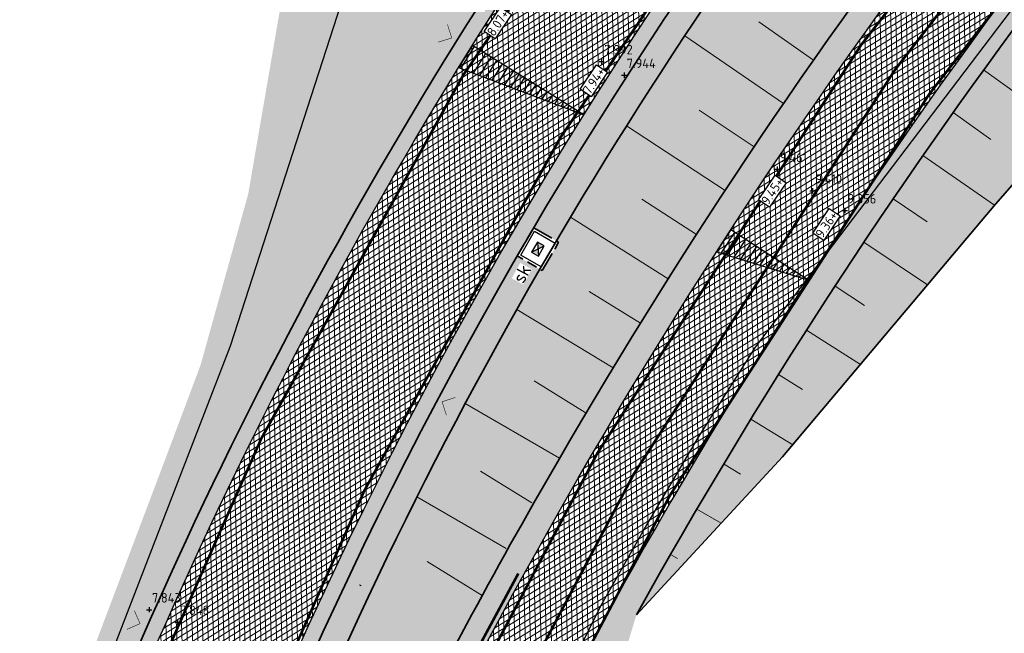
# Model space of a CAD drawing. Header units: metres. Extents: x 157685 to 160831, y 403691 to 406312.
# Tile 123 of 134: x 160114 to 160152, y 405732 to 405756. Entities that reach past the tile are written whole.
import ezdxf

# ---------------------------------------------------------------- set-up
doc = ezdxf.new("R2010")
doc.units = ezdxf.units.M
for name, pattern in [('VH-OPSLUITBAND_100X200', [16, 8, -2, 4, -2]), ('VW-1-3_STREEP', [4, 1, -3]), ('VW-30-270_STREEP', [3, 0.3, -2.7])]:
    doc.linetypes.add(name, pattern=pattern)
doc.layers.get('Defpoints').update_dxf_attribs({"color": 171})
for name, color, linetype, lineweight in [('B-WE-OG-HOOGTEPUNT-S', 7, 'Continuous', 25), ('B-WE-OG-HOOGTEPUNT-T18', 10, 'Continuous', 18), ('N-WE-GR-DOORWORTELBARE RUIMTE-G', 80, 'Continuous', 35), ('N-WE-GR-GRAS-A', 62, 'Continuous', 18), ('N-WE-GW-HOOGTE_AFWERKHOOGTE-T25', 7, 'Continuous', 25), ('N-WE-GW-TALUD-G', 106, 'Continuous', 35), ('N-WE-GW-TALUDARCERING_KORT-G', 106, 'Continuous', 18), ('N-WE-GW-TALUDARCERING_LANG-G', 106, 'Continuous', 18), ('N-WE-RI-KOLK-S', 150, 'Continuous', 25), ('N-WE-VH-GESLOTENVERHARDING_ASFALT-A-200', 253, 'Continuous', 18), ('N-WE-VH-HALFVERHARDING_GRASBETONSTEEN-A-200', 132, 'Continuous', 18), ('N-WE-VH-HALFVERHARDING_GRASBETONSTEEN-G', 7, 'Continuous', 35), ('N-WE-VH-KANTOPSLUITING_OPSLUITBAND_100X200-G', 150, 'VH-OPSLUITBAND_100X200', 35), ('N-WE-VH-KANTVERHARDING-G', 7, 'Continuous', 30), ('N-WE-VH-VERHARDING_ASFALT-A', 252, 'Continuous', 18), ('N-WE-VW-MARKERING_LANGS_STREEP_13_010-G', 7, 'VW-1-3_STREEP', 13), ('N-WE-VW-MARKERING_LANGS_STREEP_30270_010-G', 7, 'VW-30-270_STREEP', 13), ('N-WE-VW-MARKERING_LANGS_STREEP_DOORGETROKKEN_010-G', 7, 'Continuous', 13), ('X-XX-AL-T25', 7, 'Continuous', 25)]:
    doc.layers.add(name, color=color, linetype=linetype, lineweight=lineweight)
doc.layers.add('Iv-a-afwateringsprofiel', color=5, linetype='Continuous')
doc.styles.add('NLCS-ISO', font='NLCS-ISO.TTF')
doc.styles.add('NLCS-ISO-M200-T18', font='NLCS-ISO.TTF', dxfattribs={"height": 0.36})
doc.styles.add('NLCS-ISO-M200-T25', font='NLCS-ISO.TTF', dxfattribs={"height": 0.5})
pattern_1 = [(0, (0, 0), (1, 1), [0.12, -0.8]), (45, (0.4, 0.2), (-0.1131370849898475, 1.866761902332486), [0.12, -0.8]), (29.99999999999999, (0.08, 0.12), (0.2274613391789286, 1.286025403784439), [0.12, -0.8]), (15, (0.32, 0.48), (0.3856270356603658, 0.7244941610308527), [0.12, -0.8]), (135, (0.16, 2), (-0.02828427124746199, -0.6505382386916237), [0.12, -0.8]), (150, (1.2, 0.4), (0.2156921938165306, -0.5864101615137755), [0.12, -0.8]), (165, (0.24, 0.04), (0.1434520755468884, -0.7010146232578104), [0.12, -0.8]), (85, (0.4, 0.4), (-0.872677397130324, 1.040016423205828), [0.12, -0.8]), (99.99999999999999, (0, 0), (-1.112117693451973, 0.7787131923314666), [0.12, -0.7999999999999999])]
pattern_2 = [(45, (0, 0), (-0.1979898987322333, 0.1979898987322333), [0.14, -0.14]), (135, (0, 0), (-0.1979898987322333, -0.1979898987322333), [0.14, -0.14]), (45, (-0.098994, 0.098994), (-0.1979898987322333, 0.1979898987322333), [0.14, -0.14]), (135, (0.098994, 0.098994), (-0.1979898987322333, -0.1979898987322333), [0.14, -0.14])]

# ---------------------------------------------------------------- blocks, each defined once
blk = doc.blocks.new('SOG-HOOGTEPUNT-SO')
for p, q in [((-0.5, 0), (0.5, 0)), ((0, 0.5), (0, -0.5))]:
    blk.add_line(p, q)
blk = doc.blocks.new('*U873')
h = blk.add_hatch()
h.set_pattern_fill('AMO-BODEM_LEEM', color=256, scale=0.1, angle=135, pattern_type=2)
h.set_pattern_definition([(270, (0.4999999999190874, -1.52950818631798), (0.25, -5.551115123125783e-17), [])])
h.paths.add_polyline_path([(3.499999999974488, 0), (3.499999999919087, 1), (0, 0)])
blk.add_lwpolyline([(3.499999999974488, 0), (3.499999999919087, 1), (0, 0)], close=True)
blk = doc.blocks.new('*U877')
h = blk.add_hatch()
h.set_pattern_fill('AMO-BODEM_LEEM', color=256, scale=0.1, angle=135, pattern_type=2)
h.set_pattern_definition([(270, (2.000263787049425, -1.52950818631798), (0.25, -5.551115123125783e-17), [])])
h.paths.add_polyline_path([(5.000263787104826, 0), (5.000263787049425, 1), (0, 0)])
blk.add_lwpolyline([(5.000263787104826, 0), (5.000263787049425, 1), (0, 0)], close=True)
blk = doc.blocks.new('N-SRI-KOLK_STRAAT_450X300-SO')
h = blk.add_hatch(color=256)
h.dxf.hatch_style = 1
h.paths.add_polyline_path([(-7.127631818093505e-14, 0.7499999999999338), (-1.125000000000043, 1.49999999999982), (-1.125000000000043, 4.75175454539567e-14)])
h.paths.add_polyline_path([(1.1249999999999, 4.75175454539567e-14), (1.1249999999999, 1.49999999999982), (-7.122080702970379e-14, 0.7499999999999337)])
for p, q in [((-1.125000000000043, 4.75175454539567e-14), (1.1249999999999, 1.49999999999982)), ((1.1249999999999, 4.75175454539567e-14), (-1.125000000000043, 1.49999999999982))]:
    blk.add_line(p, q)
at = {"flags": 128}
blk.add_lwpolyline([(-1.125000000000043, 4.75175454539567e-14), (1.1249999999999, 4.75175454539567e-14), (1.1249999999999, 1.49999999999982), (-1.125000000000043, 1.49999999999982)], close=True, dxfattribs=at)

msp = doc.modelspace()

# ---------------------------------------------------------------- hatches: boundary and pattern name
at = {"layer": 'N-WE-GR-GRAS-A'}
h = msp.add_hatch(dxfattribs=at)
h.set_pattern_fill('AGR-GRAS_01-SO', color=256, scale=0.04, pattern_type=2)
h.set_pattern_definition(pattern_1)
edge = h.paths.add_edge_path()
edge.add_line((160189.2016612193, 405785.9665275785), (160195.7319305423, 405790.3957649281))
edge.add_line((160195.7319305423, 405790.3957649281), (160200.9068770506, 405793.7331228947))
edge.add_line((160200.9068770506, 405793.7331228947), (160206.6207372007, 405797.393998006))
edge.add_line((160206.6207372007, 405797.393998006), (160212.5058224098, 405801.1645771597))
edge.add_line((160212.5058224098, 405801.1645771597), (160215.4403023, 405803.0447009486))
edge.add_line((160215.4403023, 405803.0447009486), (160223.1651131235, 405807.0115723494))
edge.add_line((160223.1651131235, 405807.0115723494), (160238.3130194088, 405814.7903772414))
edge.add_line((160238.3130194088, 405814.7903772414), (160245.2264429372, 405818.34058225))
edge.add_line((160245.2264429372, 405818.34058225), (160257.1596195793, 405824.4685481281))
edge.add_line((160257.1596195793, 405824.4685481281), (160282.4383802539, 405837.4852323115))
edge.add_line((160282.4383802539, 405837.4852323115), (160304.8, 405848.933))
edge.add_line((160304.8, 405848.933), (160306.8243412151, 405848.7687974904))
edge.add_line((160306.8243412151, 405848.7687974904), (160309.1690326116, 405848.5786100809))
edge.add_line((160309.1690326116, 405848.5786100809), (160310.0561645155, 405848.468232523))
edge.add_line((160310.0561645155, 405848.468232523), (160312.0402309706, 405848.0812195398))
edge.add_line((160312.0402309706, 405848.0812195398), (160314.3400796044, 405847.9346214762))
edge.add_line((160314.3400796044, 405847.9346214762), (160315.6564235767, 405848.0307936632))
edge.add_arc((160315.6564235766, 405857.0875209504), 9.056727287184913, 270.0000000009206, 289.9784151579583)
edge.add_line((160318.7508003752, 405848.5758148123), (160320.5288332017, 405849.0246637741))
edge.add_line((160320.5288332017, 405849.0246637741), (160323.1988583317, 405850.2487318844))
edge.add_line((160323.1988583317, 405850.2487318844), (160325.3440083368, 405851.7011014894))
edge.add_line((160325.3440083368, 405851.7011014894), (160319.7357826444, 405862.032976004))
edge.add_line((160319.7357826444, 405862.032976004), (160319.1649081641, 405863.1942099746))
edge.add_arc((160314.9036312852, 405869.9648465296), 7.999999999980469, 237.4991886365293, 302.1853307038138, ccw=False)
edge.add_line((160310.6051388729, 405863.2177758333), (160309.4287269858, 405863.9672562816))
edge.add_arc((160306.7421692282, 405859.7503370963), 5.000000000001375, 57.49918863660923, 119.8311523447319)
edge.add_line((160304.2549407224, 405864.0878126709), (160215.6735669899, 405813.2928020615))
edge.add_arc((160320.1371642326, 405631.1188279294), 209.9999999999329, 119.8311523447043, 154.5916889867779)
edge.add_line((160130.449820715, 405721.2227219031), (160122.5481375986, 405704.5880437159))
edge.add_arc((160167.7117908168, 405683.134735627), 49.99999999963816, 154.5916889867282, 158.7403213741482)
edge.add_line((160121.11445924, 405701.2645092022), (160051.2651127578, 405521.7369963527))
edge.add_line((160051.2651127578, 405521.7369963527), (160054.0609526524, 405520.6492099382))
edge.add_line((160054.0609526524, 405520.6492099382), (160054.2946666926, 405521.4391487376))
edge.add_line((160054.2946666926, 405521.4391487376), (160053.061, 405521.931))
edge.add_line((160053.061, 405521.931), (160054.0186409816, 405524.6028530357))
edge.add_line((160054.0186409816, 405524.6028530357), (160055.3093249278, 405528.2039080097))
edge.add_line((160055.3093249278, 405528.2039080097), (160058.581, 405537.332))
edge.add_line((160058.581, 405537.332), (160062.4256195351, 405547.9469237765))
edge.add_line((160062.4256195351, 405547.9469237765), (160065.5920910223, 405555.7356309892))
edge.add_line((160065.5920910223, 405555.7356309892), (160069.5244636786, 405565.547518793))
edge.add_line((160069.5244636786, 405565.547518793), (160074.8122877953, 405578.8021748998))
edge.add_line((160074.8122877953, 405578.8021748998), (160078.1301706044, 405587.5146146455))
edge.add_line((160078.1301706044, 405587.5146146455), (160080.546985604, 405593.8609373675))
edge.add_line((160080.546985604, 405593.8609373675), (160084.7405148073, 405604.8727399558))
edge.add_line((160084.7405148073, 405604.8727399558), (160087.3201539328, 405611.6466231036))
edge.add_line((160087.3201539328, 405611.6466231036), (160089.1540419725, 405616.3956104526))
edge.add_line((160089.1540419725, 405616.3956104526), (160093.7195878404, 405628.0182683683))
edge.add_line((160093.7195878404, 405628.0182683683), (160097.485, 405637.604))
edge.add_line((160097.485, 405637.604), (160098.671, 405639.731))
edge.add_line((160098.671, 405639.731), (160099.902, 405640.851))
edge.add_line((160099.902, 405640.851), (160101.342, 405642.678))
edge.add_line((160101.342, 405642.678), (160102.236, 405644.762))
edge.add_line((160102.236, 405644.762), (160101.805, 405646.021))
edge.add_line((160101.805, 405646.021), (160100.978, 405647.32))
edge.add_line((160100.978, 405647.32), (160104.8939144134, 405656.7246073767))
edge.add_line((160104.8939144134, 405656.7246073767), (160110.4317723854, 405670.1700749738))
edge.add_line((160110.4317723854, 405670.1700749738), (160113.3395261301, 405677.5420055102))
edge.add_line((160113.3395261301, 405677.5420055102), (160118.268, 405690.037))
edge.add_line((160118.268, 405690.037), (160121.1384509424, 405697.1852478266))
edge.add_line((160121.1384509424, 405697.1852478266), (160125.588740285, 405706.4874628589))
edge.add_line((160125.588740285, 405706.4874628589), (160128.7233612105, 405713.1063832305))
edge.add_line((160128.7233612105, 405713.1063832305), (160129.8234757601, 405714.750360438))
edge.add_line((160129.8234757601, 405714.750360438), (160130.9710686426, 405715.7568725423))
edge.add_line((160130.9710686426, 405715.7568725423), (160132.656, 405716.604))
edge.add_line((160132.656, 405716.604), (160137.5482643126, 405732.8158958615))
edge.add_line((160137.5482643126, 405732.8158958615), (160143.5031823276, 405739.3030351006))
edge.add_line((160143.5031823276, 405739.3030351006), (160146.913493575, 405743.3973337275))
edge.add_line((160146.913493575, 405743.3973337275), (160150.7184816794, 405747.8804806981))
edge.add_line((160150.7184816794, 405747.8804806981), (160157.208, 405755.3215))
edge.add_line((160157.208, 405755.3215), (160160.5246288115, 405759.1244169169))
edge.add_line((160160.5246288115, 405759.1244169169), (160165.273, 405764.569))
edge.add_line((160165.273, 405764.569), (160168.8373467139, 405768.3733079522))
edge.add_line((160168.8373467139, 405768.3733079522), (160172.9092487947, 405772.3795900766))
edge.add_line((160172.9092487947, 405772.3795900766), (160177.2963565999, 405776.374836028))
edge.add_line((160177.2963565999, 405776.374836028), (160183.4665665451, 405781.5655980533))
edge.add_line((160183.4665665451, 405781.5655980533), (160189.2016612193, 405785.9665275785))
h = msp.add_hatch(dxfattribs=at)
h.set_pattern_fill('AGR-GRAS_01-SO', color=256, scale=0.04, pattern_type=2)
h.set_pattern_definition(pattern_1)
edge = h.paths.add_edge_path()
edge.add_line((160117.917207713, 405710.1458451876), (160116.8920664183, 405710.5447002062))
edge.add_line((160116.8920664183, 405710.5447002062), (160110.6998789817, 405694.6294760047))
edge.add_line((160110.6998789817, 405694.6294760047), (160111.7250202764, 405694.2306209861))
edge.add_line((160111.7250202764, 405694.2306209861), (160111.271775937, 405693.0656876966))
edge.add_line((160111.271775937, 405693.0656876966), (160110.2466346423, 405693.4645427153))
edge.add_line((160110.2466346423, 405693.4645427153), (160044.824497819, 405525.3158899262))
edge.add_line((160044.824497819, 405525.3158899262), (160045.3938489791, 405524.0213478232))
edge.add_line((160045.3938489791, 405524.0213478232), (160048.0032995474, 405523.006080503))
edge.add_line((160048.0032995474, 405523.006080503), (160117.8526460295, 405702.5335933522))
edge.add_arc((160167.7117908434, 405683.1347356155), 53.50000002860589, 154.5916889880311, 158.7403213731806, ccw=False)
edge.add_line((160119.3866818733, 405706.0897752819), (160125.8537495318, 405719.7042910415))
edge.add_line((160125.8537495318, 405719.7042910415), (160122.0998169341, 405721.1718201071))
edge.add_line((160122.0998169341, 405721.1718201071), (160120.8054824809, 405720.6030026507))
edge.add_line((160120.8054824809, 405720.6030026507), (160117.3453107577, 405711.7096334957))
edge.add_line((160117.3453107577, 405711.7096334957), (160118.3704520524, 405711.3107784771))
edge.add_line((160118.3704520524, 405711.3107784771), (160117.917207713, 405710.1458451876))
edge = h.paths.add_edge_path()
edge.add_line((160123.3449985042, 405726.9901839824), (160123.7582142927, 405727.9711744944))
edge.add_arc((160279.666353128, 405661.7215537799), 169.3999999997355, 156.9780373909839, 157.3380702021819)
edge = h.paths.add_edge_path()
edge.add_line((160133.0505582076, 405746.5753614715), (160133.6348198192, 405747.5769629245))
edge.add_arc((160279.6663531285, 405661.7215537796), 169.4000000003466, 149.5477176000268, 149.9399119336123)
h.paths.add_polyline_path([(160142.62080813, 405759.4119409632), (160141.7224501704, 405760.0467267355), (160141.0011027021, 405759.0258654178), (160141.8994606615, 405758.3910796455)])
h.paths.add_polyline_path([(160154.6598407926, 405774.4081354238), (160153.8394616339, 405775.1409232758), (160153.0067481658, 405774.2086742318), (160153.8271273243, 405773.4758863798)])
edge = h.paths.add_edge_path()
edge.add_arc((160279.6663531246, 405661.7215537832), 169.3999999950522, 132.346206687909, 137.9687500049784)
edge.add_arc((160279.6663531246, 405661.7215537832), 169.3999999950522, 137.9687500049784, 149.5477175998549)
edge.add_line((160133.6348198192, 405747.5769629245), (160134.5849790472, 405747.0227089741))
edge.add_line((160134.5849790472, 405747.0227089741), (160133.9551450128, 405745.9429825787))
edge.add_line((160133.9551450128, 405745.9429825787), (160133.0052740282, 405746.4970683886))
edge.add_arc((160279.6663531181, 405661.7215537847), 169.3999999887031, 149.9705032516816, 156.9780373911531)
edge.add_line((160123.7582142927, 405727.9711744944), (160124.7719514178, 405727.5441650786))
edge.add_line((160124.7719514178, 405727.5441650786), (160124.2867134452, 405726.3921910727))
edge.add_line((160124.2867134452, 405726.3921910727), (160123.2736071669, 405726.8189347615))
edge.add_arc((160279.6663550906, 405661.7215529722), 169.4000021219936, 157.4008230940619, 157.6331887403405)
edge.add_line((160123.0108886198, 405726.1841432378), (160123.5644701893, 405724.8940330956))
edge.add_line((160123.5644701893, 405724.8940330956), (160127.5752955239, 405723.3260766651))
edge.add_arc((160320.1371642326, 405631.1188279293), 213.5000000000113, 134.774034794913, 154.412812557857, ccw=False)
edge.add_line((160169.7664293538, 405782.6803404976), (160165.5570263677, 405786.9230775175))
h = msp.add_hatch(dxfattribs=at)
h.set_pattern_fill('AGR-GRAS_01-SO', color=256, scale=0.04, pattern_type=2)
h.set_pattern_definition(pattern_1)
h.paths.add_polyline_path([(159817.8796577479, 405032.3615227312, -0.4244536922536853), (159807.6438550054, 405029.4353138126), (159804.9141757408, 405031.0140775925), (159806.698841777, 405031.3737125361), (159807.04, 405031.16), (159809.611, 405030.341), (159812.223, 405030.001), (159814.279, 405030.385), (159814.444, 405031.62), (159813.956, 405032.225), (159812.2396506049, 405033.242021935), (159814.061361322, 405034.8103542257), (159814.820717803, 405034.4740069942), (159815.4994739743, 405034.4123150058), (159816.4167998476, 405034.6580784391), (159816.9569999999, 405035.0349999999), (159820.3059377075, 405041.4946262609), (159822.354460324, 405045.432314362), (159826.6084500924, 405053.2936794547), (159829.7245208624, 405059.052172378), (159832.6918773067, 405064.5358415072), (159835.7447925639, 405070.2193987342), (159838.9744319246, 405076.357307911), (159841.6731033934, 405081.4861159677), (159844.7820544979, 405087.3946578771), (159847.8561333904, 405093.236925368), (159850.9675923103, 405099.3492203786), (159854.691755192, 405106.6695736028), (159860.2108525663, 405117.423530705), (159863.4243890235, 405123.3615823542), (159868.7449137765, 405133.192978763), (159871.6940751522, 405138.642511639), (159873.819, 405142.569), (159873.564, 405143.583), (159872.949, 405144.16), (159873.919, 405145.714), (159874.7056259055, 405145.5456317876), (159875.890950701, 405145.9547218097), (159876.2720000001, 405146.3540000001), (159878.9147885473, 405151.370059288), (159881.6262659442, 405156.5466831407), (159887.3003615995, 405167.3793970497), (159892.3483595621, 405177.0167949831), (159893.538, 405179.288), (159894.727, 405181.558), (159894.969, 405183.164), (159894.4128649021, 405184.0045896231), (159892.825, 405184.615), (159896.102, 405188.599), (159896.9029999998, 405188.438), (159898.181, 405188.684), (159899.684, 405190.033), (159902.6926736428, 405195.8713152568), (159907.5866702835, 405205.3680897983), (159913.3084460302, 405216.4711653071), (159918.3450532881, 405227.099399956), (159923.3978129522, 405237.8616172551), (159925.995516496, 405243.3946431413), (159929.861, 405251.628), (159929.911, 405253.028), (159929.35, 405253.63), (159928.363, 405254.141), (159928.977, 405259.516), (159929.897, 405259.351), (159931.062, 405259.363), (159932.331, 405262.333), (159931.733, 405263.36), (159931.174, 405263.618), (159932.61, 405267.191), (159933.738, 405266.939), (159934.813, 405267.403), (159935.788, 405268.797), (159941.1987197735, 405282.5879445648), (159944.9254816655, 405292.0867855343), (159949.2255724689, 405303.0469380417), (159953.271, 405313.358), (159953.284, 405314.495), (159952.883, 405315.118), (159952.236, 405315.511), (159951.529, 405315.708), (159958.367, 405330.954), (159959.877, 405331.032), (159960.96, 405331.735), (159963.5452468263, 405338.7491122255), (159973.5640148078, 405364.9600869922), (159984.162, 405391.33), (159983.822, 405392.929), (159983.104, 405393.589), (159982.386, 405393.853), (159984.688, 405397.951), (159985.985, 405397.984), (159987.076, 405398.897), (159989.441, 405405.903), (159988.08, 405407.062), (159988.527, 405412.178), (159989.913, 405411.732), (159991.291, 405411.789), (159992.095, 405412.104), (159998.5395093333, 405429.2600094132), (160007.1440218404, 405452.1679849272), (160009.451, 405458.31), (160009.626, 405460.261), (160009.534, 405460.661), (160008.794, 405461.402), (160009.8954955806, 405467.6054778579), (160011.385, 405467.341), (160013.662, 405468.133), (160014.677, 405469.155), (160026.9453321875, 405500.9300206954), (160034.7315372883, 405521.1565030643), (160042.3070101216, 405541.7245019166), (160047.868, 405557.494), (160047.613, 405559.249), (160046.719, 405560.154), (160045.615, 405560.352), (160047.615, 405564.794), (160048.822, 405564.245), (160050.393, 405564.15), (160050.929, 405564.7125), (160051.128, 405565.102), (160051.131, 405565.949), (160048.346, 405567.585), (160050.1055, 405571.699), (160050.699, 405570.911), (160051.669, 405570.665), (160053.018, 405570.643), (160053.937, 405571.219), (160058.5456374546, 405583.3248661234), (160064.6810399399, 405599.4412045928), (160069.547, 405612.223), (160069.547, 405613.704), (160068.895, 405614.706), (160068.1765210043, 405615.0935586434), (160070.5442836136, 405619.4830561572), (160072.047, 405619.276), (160073.333, 405619.76), (160078.7473752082, 405633.9478085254), (160089.138878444, 405660.9656097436), (160104.332, 405700.743), (160104.711, 405703.242), (160102.967, 405704.018), (160104.9126580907, 405706.7553753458), (160106.026, 405706.74), (160107.223, 405707.65), (160113.4380612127, 405722.7273025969), (160116.4352043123, 405730.3910378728), (160119.5624009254, 405738.6670014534), (160120.942, 405742.345), (160122.7570846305, 405748.868433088), (160125.062, 405762.2635), (160125.7830441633, 405769.6398440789), (160126.167433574, 405777.2421988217), (160126.2277432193, 405782.3110332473), (160136.3575773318, 405786.1409829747), (160140.471531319, 405781.8232589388, -0.3714281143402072), (160141.0844722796, 405769.5659894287, 0.07269134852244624), (160116.0165246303, 405725.3933185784), (160115.4468538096, 405723.9291447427), (159939.5895977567, 405271.9390061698, -0.02962782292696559), (159902.6989021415, 405191.5621666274)])
at = {"layer": 'N-WE-VH-GESLOTENVERHARDING_ASFALT-A-200', "true_color": 0xcf7363}
h = msp.add_hatch(dxfattribs=at)
h.set_pattern_fill('AVH-ASFALT-SO', color=23, scale=0.2, pattern_type=2)
h.set_pattern_definition([(31.64993266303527, (159085.9115677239, 404918.0168982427), (-0.1049455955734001, 0.1702539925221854), []), (91.64993266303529, (159085.9115677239, 404918.0168982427), (-0.1999170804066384, -0.00575855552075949), [])])
edge = h.paths.add_edge_path()
edge.add_line((160304.2549407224, 405864.0878126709), (160302.5988468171, 405867.1406570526))
edge.add_arc((160350.2821344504, 405779.2412593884), 100.0000001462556, 118.4787556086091, 119.8311523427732)
edge.add_line((160300.537564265, 405865.9907710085), (160213.9325070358, 405816.3290349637))
edge.add_arc((160320.1371642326, 405631.1188279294), 213.4999999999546, 119.8311523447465, 154.5916889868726)
edge.add_line((160127.2883649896, 405722.724453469), (160119.3866818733, 405706.0897752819))
edge.add_arc((160167.7117908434, 405683.1347356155), 53.50000002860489, 154.5916889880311, 158.7403213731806)
edge.add_line((160117.8526460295, 405702.5335933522), (159992.7713508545, 405381.0483546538))
edge.add_line((159992.7713508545, 405381.0483546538), (159995.4326285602, 405378.2357679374))
edge.add_line((159995.4326285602, 405378.2357679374), (160121.11445924, 405701.2645092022))
edge.add_arc((160167.7117908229, 405683.1347356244), 50.00000000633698, 154.5916889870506, 158.7403213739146, ccw=False)
edge.add_line((160122.5481375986, 405704.5880437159), (160130.449820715, 405721.2227219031))
edge.add_arc((160320.137164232, 405631.1188279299), 209.9999999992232, 119.83115234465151, 154.5916889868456, ccw=False)
edge.add_line((160215.6735669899, 405813.2928020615), (160304.2549407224, 405864.0878126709))
at = {"layer": 'N-WE-VH-HALFVERHARDING_GRASBETONSTEEN-A-200'}
h = msp.add_hatch(dxfattribs=at)
h.set_pattern_fill('AVH-GRASBETONSTEEN_02-SO', color=256, scale=0.2, pattern_type=2)
h.set_pattern_definition(pattern_2)
h.paths.add_polyline_path([(160165.5570263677, 405786.9230775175), (160165.1528611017, 405787.3665303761, 0.1156779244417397), (160121.2354257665, 405723.362783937), (160120.8914682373, 405722.4787407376), (160088.3424119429, 405638.8208195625), (160088.7931073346, 405638.3244649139), (160121.1790570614, 405721.5631679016), (160121.7945937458, 405723.1452266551, -0.1156779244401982)])
h = msp.add_hatch(dxfattribs=at)
h.set_pattern_fill('AVH-GRASBETONSTEEN_02-SO', color=256, scale=0.2, pattern_type=2)
h.set_pattern_definition(pattern_2)
h.paths.add_polyline_path([(160141.5579866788, 405769.1975004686, 0.3714281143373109), (160140.9059218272, 405782.2371488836), (160136.7919623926, 405786.5548786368), (160136.3575773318, 405786.1409829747), (160140.471531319, 405781.8232589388, -0.3714281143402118), (160141.0844722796, 405769.5659894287, 0.07269134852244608), (160116.0165246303, 405725.3933185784), (160115.4468538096, 405723.9291447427), (160084.1359216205, 405643.4534629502), (160084.5866170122, 405642.9571083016), (160116.0015831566, 405723.7001792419), (160116.5756926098, 405725.175761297, -0.07269134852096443)])
at = {"layer": 'N-WE-VH-VERHARDING_ASFALT-A'}
h = msp.add_hatch(dxfattribs=at)
h.set_pattern_fill('AVH-ASFALT', color=256, scale=0.2, angle=90, pattern_type=2)
h.set_pattern_definition([(211.952110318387, (160401.9374069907, 405586.9289014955), (0.1058420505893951, -0.1696981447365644), []), (271.952110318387, (160401.9374069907, 405586.9289014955), (0.1998839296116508, 0.006812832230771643), [])])
h.paths.add_polyline_path([(160120.8914682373, 405722.4787407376), (160121.2354257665, 405723.362783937, -0.07269134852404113), (160145.503940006, 405766.1267591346), (160141.5579866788, 405769.1975004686, 0.07269134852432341), (160116.5756926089, 405725.1757612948), (160116.0015831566, 405723.7001792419), (159940.1487657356, 405271.721448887, -0.02962782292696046), (159903.2284350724, 405191.2800409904), (159818.4091906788, 405032.0793970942), (159822.821965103, 405029.7283501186), (159907.6412094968, 405188.9289940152, 0.02962782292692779), (159944.8084988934, 405269.9084715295)])

# ---------------------------------------------------------------- linework, layer by layer
at = {"color": 210}
for points, const_width in [([(160130.3474128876, 405755.3261097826), (160130.5109317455, 405754.8114627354), (160129.9962846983, 405754.6479438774)], 0.01999999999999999), ([(160130.3055939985, 405740.4273759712), (160130.1419671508, 405740.9419886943), (160130.6565798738, 405741.1056155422)], 0.02), ([(160118.4160277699, 405732.9765797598), (160118.632744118, 405732.4819748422), (160118.1381392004, 405732.2652584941)], 0.01999999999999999)]:
    msp.add_lwpolyline(points, dxfattribs=dict(at, const_width=const_width))
at = {"layer": 'Defpoints'}
for points in [[(160237.3825357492, 405844.1854572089), (160196.4652616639, 405819.6599800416), (160173.253865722, 405805.1178359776), (160154.7778522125, 405789.6693410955), (160150.3421366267, 405787.2690101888), (160144.6047036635, 405789.2096847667), (160142.3831931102, 405791.3776494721), (160133.5494837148, 405800.7081560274), (160132.7281745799, 405801.6385522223), (160131.9337177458, 405801.1018040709), (160127.4009197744, 405798.8901293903), (160130.5568894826, 405784.6075952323), (160128.7958023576, 405763.8906946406), (160122.0636946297, 405743.0557869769), (160113.9986103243, 405722.1667655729), (160108.8774401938, 405709.0994304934), (160100.0760436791, 405688.4066373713), (160099.3719038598, 405687.3498515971), (160098.425031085, 405683.030268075), (160084.0343491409, 405645.5719950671), (160070.1158216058, 405610.7232120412)], [(160134.7231788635, 405730.2229758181), (160136.2370022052, 405733.247756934), (160137.8608649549, 405736.1007121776), (160139.9131192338, 405739.5945877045), (160142.0805759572, 405743.0188263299), (160155.5331658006, 405760.7435289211), (160166.8964469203, 405773.7698518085), (160175.9775957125, 405782.4998603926), (160184.5411764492, 405790.513738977), (160200.8046708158, 405803.3058484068), (160213.0023267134, 405811.1439582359)]]:
    msp.add_lwpolyline(points, dxfattribs=at)
at = {"layer": 'N-WE-GR-DOORWORTELBARE RUIMTE-G', "const_width": 0.1}
msp.add_lwpolyline([(160047.9329407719, 405523.3768225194), (160117.6662567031, 405702.6061124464, -0.01810380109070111), (160119.2060272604, 405706.1755885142), (160127.1077103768, 405722.8102667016, -0.01523056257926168), (160133.0479235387, 405734.3917963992)], format="xyb", dxfattribs=at)
at = {"layer": 'N-WE-GW-TALUD-G'}
for points in [[(160132.7432932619, 405735.492134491, -0.1363261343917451), (160213.435061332, 405817.196530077), (160300.040118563, 405866.8582661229, -0.01138945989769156), (160304.0823325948, 405869.0553915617), (160311.9962938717, 405873.1262814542)], [(160319.697567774, 405862.3478804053, -0.2899882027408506), (160310.0678273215, 405862.3743919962), (160308.8914154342, 405863.1238724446, 0.2788850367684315), (160304.7523864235, 405863.2203175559), (160216.1710126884, 405812.4253069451, 0.1363261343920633), (160137.5482643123, 405732.815895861, 0.1363261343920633)], [(160166.1181203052, 405786.1206587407, 0.07501634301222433), (160134.2997189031, 405746.7339157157)], [(160122.1110036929, 405721.2005724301), (160122.7265403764, 405722.7826311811, -0.03955270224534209), (160134.2998639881, 405746.7341636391, -0.03955270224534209)], [(160118.8973808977, 405707.3903383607), (160126.3850919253, 405723.153519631, -0.01599452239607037), (160132.7401119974, 405735.492134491, -0.01490722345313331)]]:
    msp.add_lwpolyline(points, format="xyb", dxfattribs=at)
msp.add_lwpolyline([(160137.5482643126, 405732.8158958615), (160143.12, 405738.843), (160151.2364972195, 405748.4744482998), (160166.2822358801, 405765.6728413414), (160169.3391602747, 405768.8884493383), (160174.1209350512, 405773.5644814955), (160180.4717781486, 405779.1851905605), (160186.4613549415, 405783.946005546), (160189.9952883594, 405786.5342861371), (160196.4031930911, 405790.8476087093), (160210.3211414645, 405799.7648501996), (160215.4403023, 405803.0447009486), (160239.3660413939, 405815.3311287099), (160257.1596195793, 405824.4685481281), (160276.0646839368, 405834.176741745), (160304.8, 405848.933), (160309.719, 405848.534), (160312.0402309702, 405848.0812195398), (160314.3400796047, 405847.9346214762), (160316.9727675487, 405848.1269658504), (160320.5288332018, 405849.0246637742), (160323.1988583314, 405850.2487318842), (160325.3440083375, 405851.7011014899)], dxfattribs=at)
at = {"layer": 'N-WE-GW-TALUDARCERING_KORT-G'}
for p, q in [((160144.2954653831, 405753.9599730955), (160142.2083591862, 405755.4180033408)), ((160142.0354276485, 405750.6597055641), (160139.9454807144, 405752.0624661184)), ((160149.6160567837, 405751.9639846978), (160151.0584231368, 405750.9418063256)), ((160139.8373227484, 405747.3178690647), (160137.7554800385, 405748.6595681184)), ((160147.334601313, 405748.6784904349), (160148.6292789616, 405747.7977056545)), ((160145.1164401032, 405745.3499363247), (160146.2412723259, 405744.6157899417)), ((160137.7019150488, 405743.9356256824), (160135.7536963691, 405745.1403917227)), ((160142.9623856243, 405741.9795415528), (160143.8793022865, 405741.405814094)), ((160135.5981357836, 405740.5336190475), (160133.6499171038, 405741.7383850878)), ((160140.873226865, 405738.56854063), (160141.5144469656, 405738.1841972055)), ((160133.5581593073, 405737.0929748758), (160131.6099406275, 405738.2977409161)), ((160131.675583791, 405733.5550971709), (160129.5779400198, 405734.8522667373)), ((160138.8497290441, 405735.1181829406), (160139.1198922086, 405734.9631981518))]:
    msp.add_line(p, q, dxfattribs=at)
at = {"layer": 'N-WE-GW-TALUDARCERING_LANG-G'}
for p, q in [((160143.1577535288, 405752.3151075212), (160139.3934329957, 405754.8929307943)), ((160150.7802596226, 405753.5902076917), (160153.8009345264, 405751.4057899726)), ((160140.9285853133, 405748.9939111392), (160137.1739234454, 405751.4635534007)), ((160148.4674689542, 405750.3266956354), (160151.1989794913, 405748.4299278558)), ((160138.7617348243, 405745.6317250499), (160135.0381447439, 405747.9826448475)), ((160146.2175575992, 405747.019520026), (160148.6464123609, 405745.4009219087)), ((160136.6579555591, 405742.2297184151), (160132.9888452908, 405744.4516492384)), ((160144.0313496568, 405743.6698922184), (160146.0827889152, 405742.3587959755)), ((160134.6179790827, 405738.7890742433), (160131.0271984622, 405740.8730648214)), ((160141.9096458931, 405740.279039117), (160143.50614569, 405739.3012201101)), ((160132.585978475, 405735.3436000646), (160129.1870963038, 405737.3162180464)), ((160139.8532234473, 405736.8482027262), (160140.7757614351, 405736.307170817)), ((160127.0617142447, 405733.9249399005), (160126.9956522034, 405733.9632804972))]:
    msp.add_line(p, q, dxfattribs=at)
at = {"layer": 'N-WE-VH-HALFVERHARDING_GRASBETONSTEEN-G'}
for points in [[(160121.1790570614, 405721.5631679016), (160121.7945937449, 405723.1452266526, -0.1156779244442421), (160165.5570263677, 405786.9230775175, -0.1156779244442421)], [(160115.4468538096, 405723.9291447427), (160116.0165246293, 405725.3933185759, -0.07269134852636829), (160141.0844722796, 405769.5659894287, 0.3714281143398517), (160140.471531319, 405781.8232589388), (160136.3575773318, 405786.1409829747)]]:
    msp.add_lwpolyline(points, format="xyb", dxfattribs=at)
at = {"layer": 'N-WE-VH-KANTOPSLUITING_OPSLUITBAND_100X200-G', "ltscale": 0.1, "flags": 128}
msp.add_lwpolyline([(160133.6348198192, 405747.5769629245), (160134.5849790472, 405747.0227089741), (160133.9551450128, 405745.9429825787), (160133.0049857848, 405746.4972365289)], close=True, dxfattribs=at)
at = {"layer": 'N-WE-VH-KANTVERHARDING-G'}
for points in [[(159822.5813815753, 405020.4736371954), (159825.772265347, 405026.1606495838, 0.005446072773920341), (159830.9980978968, 405035.7169287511), (159911.5244509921, 405186.8600726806, 0.0296278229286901), (159948.9090640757, 405268.313051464), (160117.8526460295, 405702.5335933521, -0.01810380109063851), (160119.3866818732, 405706.0897752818), (160127.2883649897, 405722.7244534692, -0.1528452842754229), (160213.9325070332, 405816.3290349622), (160300.5375642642, 405865.990771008, -0.01138945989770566), (160304.5397563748, 405868.1661427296), (160313.3439731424, 405872.6949742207)], [(160319.1649081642, 405863.1942099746, -0.2899882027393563), (160310.605138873, 405863.2177758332), (160309.4287269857, 405863.9672562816, 0.2788850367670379), (160304.2549407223, 405864.0878126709), (160215.6735669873, 405813.29280206, 0.1528452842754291), (160130.449820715, 405721.222721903), (160122.5481375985, 405704.5880437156, 0.01810380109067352), (160121.1144592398, 405701.2645092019), (159952.1708772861, 405267.0439673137, -0.004513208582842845), (159947.0782254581, 405254.2964949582)], [(160116.0015831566, 405723.7001792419), (160116.5756926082, 405725.175761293, -0.07269134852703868), (160141.5579866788, 405769.1975004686, 0.3714281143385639), (160140.9059218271, 405782.2371488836), (160135.4122839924, 405788.0028944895)], [(160120.8914682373, 405722.4787407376), (160121.2354257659, 405723.3627839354, -0.1156779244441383), (160165.1528611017, 405787.3665303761, -0.1156779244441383)]]:
    msp.add_lwpolyline(points, format="xyb", dxfattribs=at)
msp.add_lwpolyline([(160133.6708112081, 405747.44019809), (160134.4482142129, 405746.9867175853), (160133.919153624, 405746.0797474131), (160133.1417506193, 405746.5332279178)], close=True, dxfattribs=at)
at = {"layer": 'N-WE-VW-MARKERING_LANGS_STREEP_13_010-G', "const_width": 0.1, "flags": 128}
for points in [[(159820.1786345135, 405034.762523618), (159903.4932015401, 405191.138978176, 0.02962782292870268), (159940.4283497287, 405271.6126702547), (160116.2811671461, 405723.5914006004), (160116.8552765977, 405725.0669826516, -0.06808900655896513), (160139.8525552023, 405766.4697848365, -0.06808900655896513)], [(159824.0619043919, 405032.6936555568), (159907.3764430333, 405189.0700568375, 0.02962782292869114), (159944.5289149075, 405270.01725018), (160120.6118842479, 405722.587519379), (160120.9558417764, 405723.4715625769, -0.06797021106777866), (160143.3256280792, 405763.7671156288, -0.06797021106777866)]]:
    msp.add_lwpolyline(points, format="xyb", dxfattribs=at)
at = {"layer": 'N-WE-VW-MARKERING_LANGS_STREEP_30270_010-G', "const_width": 0.1, "flags": 128}
msp.add_lwpolyline([(159796.229237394, 404966.2787997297), (159796.839939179, 404967.0216117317, 0.105558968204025), (159801.0159750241, 404975.0870450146), (159801.2632303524, 404975.9894837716, -0.05550154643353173), (159803.0412223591, 404980.4629022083), (159817.1642567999, 405006.9918533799, -0.005527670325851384), (159822.485358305, 405016.7261204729), (159827.2984459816, 405025.3043361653, 0.005446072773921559), (159832.5425689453, 405034.8940623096), (159913.0689220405, 405186.0372062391, 0.0296278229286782), (159950.5399706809, 405267.6785093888), (160119.4835526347, 405701.899051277, -0.01810380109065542), (160120.9674097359, 405705.3389094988), (160128.8690928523, 405721.9735876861, -0.152845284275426), (160214.8030370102, 405814.8109185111), (160301.4080942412, 405864.4726545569, -0.01138945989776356), (160305.3402479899, 405866.6099572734), (160314.0858624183, 405871.4071811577)], format="xyb", dxfattribs=at)
at = {"layer": 'N-WE-VW-MARKERING_LANGS_STREEP_DOORGETROKKEN_010-G', "const_width": 0.1, "flags": 128}
for points in [[(159822.7121970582, 405020.4002389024), (159825.90308083, 405026.0872512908, 0.005446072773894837), (159831.1304811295, 405035.6463973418), (159911.6568342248, 405186.7895412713, 0.02962782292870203), (159949.0488560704, 405268.2586621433), (160117.9924380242, 405702.4792040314, -0.01810380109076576), (160119.5221728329, 405706.0254153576), (160127.4238559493, 405722.6600935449, -0.1528452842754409), (160214.0071238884, 405816.1989106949), (160300.6121811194, 405865.8606467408, -0.006251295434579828), (160302.7933878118, 405867.0754296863, -0.006251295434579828)], [(160304.1803238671, 405864.2179369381), (160215.5989501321, 405813.4229263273, 0.1528452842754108), (160130.3143297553, 405721.2870818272), (160122.4126466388, 405704.6524036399, 0.01810380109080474), (160120.9746672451, 405701.3188985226), (159952.0310852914, 405267.0983566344, -0.004513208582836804), (159946.9394380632, 405254.353398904)]]:
    msp.add_lwpolyline(points, format="xyb", dxfattribs=at)

# ---------------------------------------------------------------- block references
at = {"layer": 'B-WE-OG-HOOGTEPUNT-S', "xscale": 0.2, "yscale": 0.2, "zscale": 0.2}
for p in [(160136.2232167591, 405753.9134598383, 7.991683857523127), (160137.075535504, 405753.3906494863, 7.944460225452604), (160142.9175746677, 405749.8071561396, 9.460703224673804), (160144.2626790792, 405748.9820721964, 9.410349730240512), (160145.492342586, 405748.2277994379, 9.355804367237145), (160118.9841192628, 405733.0125568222, 7.843180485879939), (160120.0552624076, 405732.5409245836, 7.847617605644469)]:
    msp.add_blockref('SOG-HOOGTEPUNT-SO', p, dxfattribs=at)
at = {"layer": 'Iv-a-afwateringsprofiel'}
for name, p, rotation in [('*U877', (160135.5407221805, 405751.8758798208), 147.9729509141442), ('*U873', (160144.078220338, 405745.5882486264), 146.9690164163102)]:
    msp.add_blockref(name, p, dxfattribs=dict(at, rotation=rotation))
at = {"layer": 'N-WE-RI-KOLK-S', "xscale": 0.1999999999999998, "yscale": 0.1999999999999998, "zscale": 0.1999999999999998, "rotation": 239.7438147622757}
msp.add_blockref('N-SRI-KOLK_STRAAT_450X300-SO', (160133.6654152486, 405746.8355528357), dxfattribs=at)

# ---------------------------------------------------------------- texts
at = {"layer": 'B-WE-OG-HOOGTEPUNT-T18', "style": 'NLCS-ISO'}
for s, p in [('7.992', (160136.3255348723, 405754.1853044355, 7.991683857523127)), ('7.944', (160137.1778536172, 405753.6624940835, 7.944460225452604)), ('9.461', (160143.0198927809, 405750.0790007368, 9.460703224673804)), ('9.410', (160144.3649971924, 405749.2539167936, 9.410349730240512)), ('9.356', (160145.5946606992, 405748.4996440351, 9.355804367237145)), ('7.843', (160119.086437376, 405733.2844014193, 7.843180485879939)), ('7.848', (160120.1575805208, 405732.8127691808, 7.847617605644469))]:
    msp.add_text(s, height=0.3599999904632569, rotation=359.8908317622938, dxfattribs=at).set_placement(p)

# ---------------------------------------------------------------- next in the draw order: texts
at = {"layer": 'N-WE-GW-HOOGTE_AFWERKHOOGTE-T25', "char_height": 0.3599999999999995, "width": 0.9778270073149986, "attachment_point": 5, "rotation": 56.12471690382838, "style": 'NLCS-ISO-M200-T18', "bg_fill": 19, "box_fill_scale": 1.2, "bg_fill_color": 256, "bg_fill_transparency": 0}
for s, insert in [('8.07+', (160132.2711630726, 405755.3827099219)), ('7.94+', (160135.9292071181, 405753.1767600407)), ('9.45+', (160142.7283154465, 405748.9669097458)), ('9.36+', (160144.7930530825, 405747.6980931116))]:
    msp.add_mtext(s, dxfattribs=dict(at, insert=insert))
at = {"layer": 'X-XX-AL-T25', "insert": (160132.8013142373, 405745.6454157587), "char_height": 0.5, "attachment_point": 1, "rotation": 61.550000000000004, "style": 'NLCS-ISO-M200-T25', "bg_fill": 3, "box_fill_scale": 1, "bg_fill_color": 256, "bg_fill_transparency": 3935862}
msp.add_mtext('sk', dxfattribs=at)

doc.saveas('drawing.dxf')
